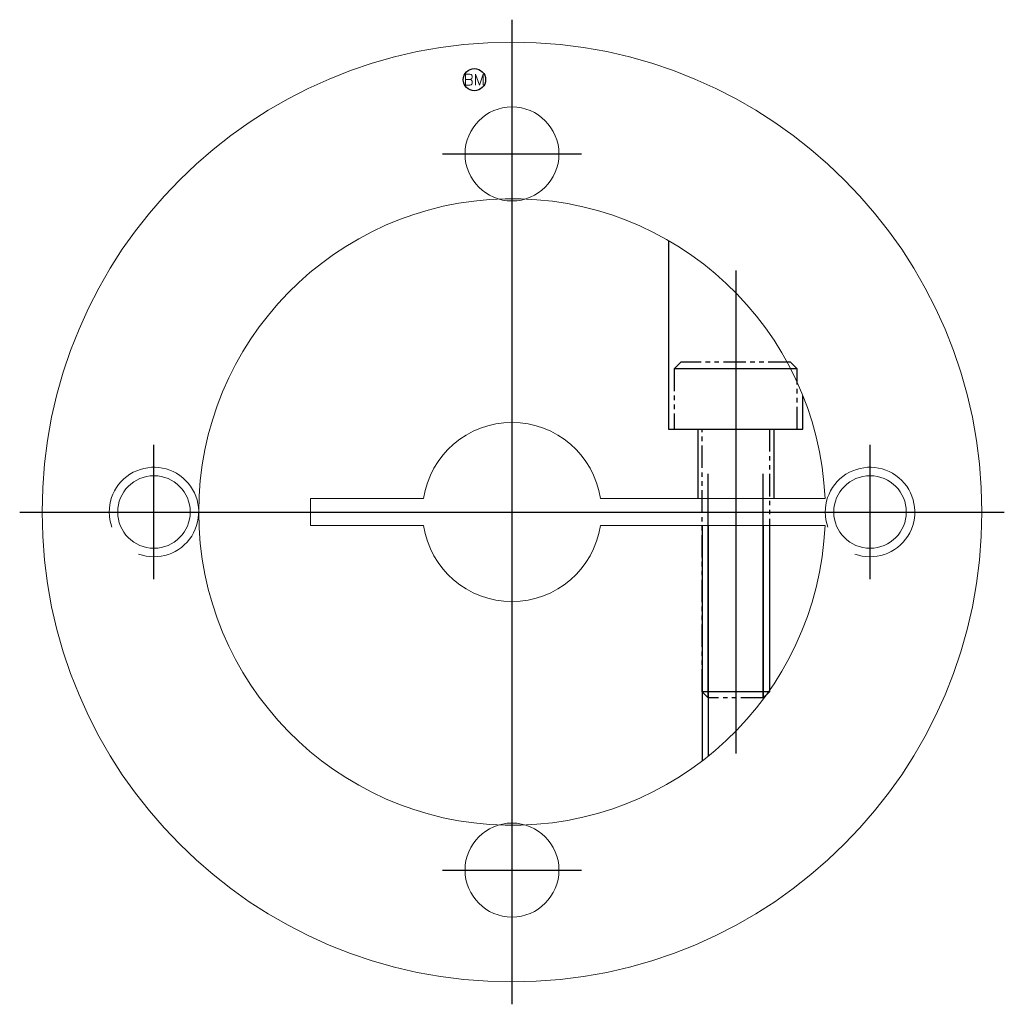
# Model space of a CAD drawing. Extents: x -1118 to -957, y 1476 to 1520.
# Tile 1 of 2: x -1118 to -1074, y 1476 to 1520. Entities that reach past the tile are written whole.
import ezdxf
from ezdxf.enums import TextEntityAlignment as Align

# ---------------------------------------------------------------- set-up
doc = ezdxf.new("R2010")
doc.units = 0
doc.header["$LTSCALE"] = 8
for name, pattern in [('CENTER', [50.8, 31.75, -6.35, 6.35, -6.35]), ('HIDDEN', [9.525, 6.35, -3.175]), ('PHANTOM', [2.5, 1.25, -0.25, 0.25, -0.25, 0.25, -0.25])]:
    doc.linetypes.add(name, pattern=pattern)
doc.layers.get('0').update_dxf_attribs({"linetype": 'CONTINUOUS', "lineweight": 18})
for name, color, linetype in [('BOM', 6, 'CONTINUOUS'), ('CENTER', 1, 'CENTER'), ('HIDDEN', 2, 'HIDDEN'), ('PHANTOM', 6, 'PHANTOM')]:
    doc.layers.add(name, color=color, linetype=linetype)
doc.layers.add('THIN', color=3, linetype='CONTINUOUS', lineweight=5)
doc.styles.add('ADESK1', font='romans')

# ---------------------------------------------------------------- blocks, each defined once
blk = doc.blocks.new('MCLBM2')
blk.add_circle((0, 0), 0.5)
at = {"style": 'ADESK1'}
blk.add_text('BM', height=0.5, dxfattribs=at).set_placement((0, 0), align=Align.MIDDLE)
at = {"style": 'ADESK1', "flags": 1}
for tag, p in [('NAME', (0, -1)), ('ENAME', (0, -2)), ('SPEC', (0, -3)), ('MATERIAL', (0, -4)), ('QTY', (0, -5)), ('WEIGHT', (0, -6)), ('PRICE', (0, -7)), ('REMARK', (0, -8)), ('USER1', (0, -9)), ('USER2', (0, -10)), ('USER3', (0, -11)), ('USER4', (0, -12)), ('USER5', (0, -13)), ('USER6', (0, -14))]:
    blk.add_attdef(tag, p, '', height=0.5, dxfattribs=at)

msp = doc.modelspace()

# ---------------------------------------------------------------- linework, layer by layer
for p, q in [((-1081.633, 1498.758), (-1091.665, 1498.758)), ((-1091.665, 1497.558), (-1081.633, 1497.558))]:
    msp.add_line(p, q)
msp.add_lwpolyline([(-1099.575, 1498.758), (-1104.62, 1498.758), (-1104.62, 1497.558), (-1099.575, 1497.558)])
for centre, radius in [((-1095.62, 1498.158), 21), ((-1095.62, 1514.158), 2.1), ((-1111.62, 1498.158), 1.621), ((-1079.62, 1498.158), 1.621), ((-1095.62, 1482.158), 2.1)]:
    msp.add_circle(centre, radius)
for radius, start, end in [(14, 2.4563, 357.5437), (4, 8.6269, 171.3731), (4, 188.6269, 351.3731)]:
    msp.add_arc((-1095.62, 1498.158), radius, start, end)
at = {"layer": 'CENTER'}
for p, q in [((-1095.62, 1476.158), (-1095.62, 1520.158)), ((-1095.62, 1511.058), (-1095.62, 1517.258)), ((-1098.72, 1514.158), (-1092.52, 1514.158)), ((-1085.62, 1508.956), (-1085.62, 1487.36)), ((-1111.62, 1495.158), (-1111.62, 1501.158)), ((-1079.62, 1495.158), (-1079.62, 1501.158)), ((-1117.62, 1498.158), (-1073.62, 1498.158)), ((-1114.62, 1498.158), (-1108.62, 1498.158)), ((-1082.62, 1498.158), (-1076.62, 1498.158)), ((-1095.62, 1479.058), (-1095.62, 1485.258)), ((-1098.72, 1482.158), (-1092.52, 1482.158))]:
    msp.add_line(p, q, dxfattribs=at)
at = {"layer": 'HIDDEN'}
for p, q in [((-1087.32, 1501.858), (-1087.32, 1498.758)), ((-1083.92, 1501.858), (-1083.92, 1498.758)), ((-1087.12, 1497.558), (-1087.12, 1487.034)), ((-1086.85, 1497.558), (-1086.85, 1487.246)), ((-1084.391, 1497.558), (-1084.391, 1489.798)), ((-1084.12, 1497.558), (-1084.12, 1490.174))]:
    msp.add_line(p, q, dxfattribs=at)
msp.add_lwpolyline([(-1088.62, 1510.283), (-1088.62, 1501.858), (-1082.62, 1501.858), (-1082.62, 1503.355)], dxfattribs=at)
at = {"layer": 'PHANTOM'}
for p, q in [((-1082.87, 1504.558), (-1088.37, 1504.558)), ((-1086.85, 1489.858), (-1086.85, 1501.858)), ((-1084.391, 1489.858), (-1084.391, 1501.858)), ((-1084.12, 1490.129), (-1087.12, 1490.129))]:
    msp.add_line(p, q, dxfattribs=at)
at = {"layer": 'PHANTOM', "ltscale": 0.1}
msp.add_lwpolyline([(-1082.87, 1501.858), (-1082.87, 1504.558), (-1083.17, 1504.858), (-1088.07, 1504.858), (-1088.37, 1504.558), (-1088.37, 1501.858)], close=True, dxfattribs=at)
msp.add_lwpolyline([(-1084.12, 1501.858), (-1084.12, 1490.129), (-1084.391, 1489.858), (-1086.85, 1489.858), (-1087.12, 1490.129), (-1087.12, 1501.858)], dxfattribs=at)
at = {"layer": 'THIN'}
for centre in [(-1111.62, 1498.158), (-1079.62, 1498.158)]:
    msp.add_arc(centre, 2, 250, 200, dxfattribs=at)

# ---------------------------------------------------------------- block references
at = {"layer": 'BOM'}
msp.add_blockref('MCLBM2', (-1097.3, 1517.478), dxfattribs=at)

doc.saveas('drawing.dxf')
